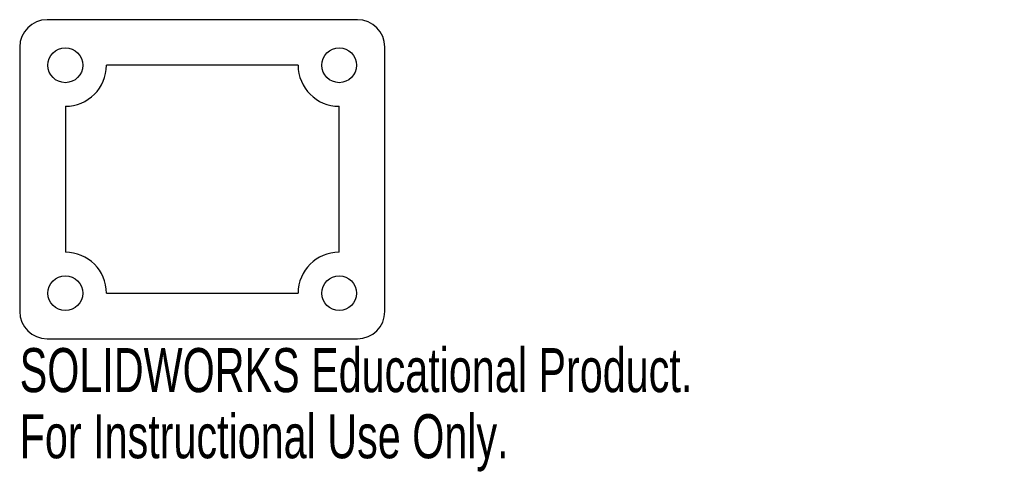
# Model space of a CAD drawing. Header units: millimetres. Extents: x -20 to 88, y -32 to 18.
import ezdxf

# ---------------------------------------------------------------- set-up
doc = ezdxf.new("R2010")
doc.units = ezdxf.units.MM
doc.styles.add('SLDTEXTSTYLE0', font='TXT', dxfattribs={"width": 0.7})

msp = doc.modelspace()

# ---------------------------------------------------------------- linework, layer by layer
at = {"color": 7, "linetype": 'Continuous', "lineweight": 25}
for p, q in [((17, 17.5), (-17, 17.5)), ((-20, 14.5), (-20, -14.5)), ((20, -14.5), (20, 14.5)), ((10.5, 12.5), (-10.5, 12.5)), ((-15, 8), (-15, -8)), ((15, -8), (15, 8)), ((-10.5, -12.5), (10.5, -12.5)), ((-17, -17.5), (17, -17.5))]:
    msp.add_line(p, q, dxfattribs=at)
for centre in [(-15, 12.5), (15, 12.5), (-15, -12.5), (15, -12.5)]:
    msp.add_circle(centre, 1.91, dxfattribs=at)
for centre, radius, start, end in [((-17, 14.5), 3, 90, 180), ((17, 14.5), 3, 0, 90), ((-15, 12.5), 4.5, 270, 0), ((15, 12.5), 4.5, 180, 270), ((-15, -12.5), 4.5, 0, 90), ((15, -12.5), 4.5, 90, 180), ((-17, -14.5), 3, 180, 270), ((17, -14.5), 3, 270, 0)]:
    msp.add_arc(centre, radius, start, end, dxfattribs=at)

# ---------------------------------------------------------------- texts
at = {"color": 7, "linetype": 'Continuous', "char_height": 4.8336, "attachment_point": 1, "style": 'SLDTEXTSTYLE0'}
for s, insert in [('SOLIDWORKS Educational Product.', (-20, -18.52)), ('For Instructional Use Only.', (-20, -25.77))]:
    msp.add_mtext(s, dxfattribs=dict(at, insert=insert))

doc.saveas('drawing.dxf')
